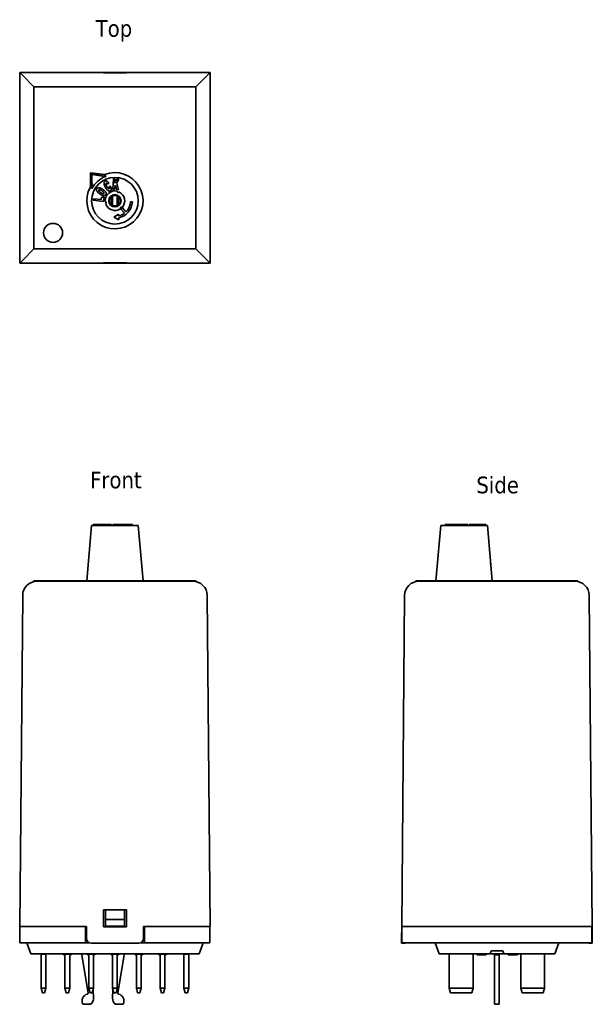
# Model space of a CAD drawing. Header units: millimetres. Extents: x 40 to 160, y 68 to 275.
import ezdxf

# ---------------------------------------------------------------- set-up
doc = ezdxf.new("R2010")
doc.units = ezdxf.units.MM
doc.layers.add('Symbol (ISO)', color=7, linetype='Continuous', lineweight=25)
doc.layers.add('Visible (ISO)', color=7, linetype='Continuous', lineweight=35)
doc.styles.add('Label Text (ISO)', font='TAHOMA.TTF')

msp = doc.modelspace()

# ---------------------------------------------------------------- linework, layer by layer
at = {"layer": 'Visible (ISO)'}
for p, q in [((39.93, 263.95), (39.93, 223.95)), ((39.93, 263.95), (53.93, 263.95)), ((39.93, 263.95), (40.56, 263.32)), ((42.93, 260.95), (40.56, 263.32)), ((53.93, 263.95), (53.93, 263.97)), ((64.93, 263.98), (54.93, 263.98)), ((57.53, 263.95), (62.33, 263.95)), ((57.53, 263.91), (57.53, 263.95)), ((62.33, 263.91), (57.53, 263.91)), ((62.33, 263.95), (62.33, 263.91)), ((65.93, 263.97), (65.93, 263.95)), ((65.93, 263.95), (79.93, 263.95)), ((79.31, 263.32), (76.93, 260.95)), ((79.31, 263.32), (79.93, 263.95)), ((79.93, 263.95), (79.93, 223.95)), ((42.93, 260.95), (76.93, 260.95)), ((42.93, 226.95), (42.93, 260.95)), ((76.93, 260.95), (76.93, 226.95)), ((54.78, 239.92), (54.81, 242.93)), ((55.08, 242.61), (54.81, 242.93)), ((54.81, 242.93), (57.79, 242.54)), ((58.66, 240.77), (58.45, 240.52)), ((58.69, 240.06), (59.04, 240.03)), ((59.52, 239.42), (59.63, 241.62)), ((59.63, 241.62), (59.97, 241.6)), ((59.89, 239.93), (59.86, 239.4)), ((60.08, 240.29), (59.89, 239.93)), ((59.97, 241.6), (59.93, 240.77)), ((59.93, 240.77), (60.33, 241.58)), ((60.27, 239.38), (60.08, 240.29)), ((60.33, 241.58), (60.78, 241.56)), ((60.78, 241.56), (60.34, 240.75)), ((60.34, 240.75), (60.69, 239.36)), ((57.05, 237.3), (57.11, 237.83)), ((57.11, 237.83), (57.65, 237.77)), ((59.43, 238.03), (59.43, 236.07)), ((59.86, 239.4), (59.52, 239.42)), ((60.69, 239.36), (60.27, 239.38)), ((60.43, 236.23), (60.43, 238.03)), ((55.37, 237.14), (55.4, 237.48)), ((57.55, 236.9), (55.37, 237.14)), ((55.4, 237.48), (57.05, 237.3)), ((57.65, 237.77), (57.55, 236.9)), ((59.28, 236.29), (59.28, 237.7)), ((59.33, 236.12), (59.33, 236.27)), ((60.43, 236.23), (60.43, 236.07)), ((60.58, 237.7), (60.58, 236.29)), ((63.2, 236.82), (63.6, 236.79)), ((59.7, 233.58), (60.68, 234.26)), ((60.68, 234.26), (60.71, 233.86)), ((61.93, 234.45), (61.12, 235.38)), ((61.42, 235.64), (62.23, 234.71)), ((60.78, 233.07), (59.7, 233.58)), ((60.75, 233.46), (60.78, 233.07)), ((40.56, 224.57), (42.93, 226.95)), ((76.93, 226.95), (42.93, 226.95)), ((76.93, 226.95), (79.31, 224.57)), ((40.56, 224.57), (39.93, 223.95)), ((53.93, 223.95), (39.93, 223.95)), ((53.93, 223.95), (53.93, 223.92)), ((64.93, 223.91), (54.93, 223.91)), ((57.53, 223.95), (57.53, 223.98)), ((57.53, 223.98), (62.33, 223.98)), ((62.33, 223.95), (57.53, 223.95)), ((62.33, 223.98), (62.33, 223.95)), ((79.93, 223.95), (65.93, 223.95)), ((65.93, 223.92), (65.93, 223.95)), ((79.93, 223.95), (79.31, 224.57)), ((55.03, 168.84), (54.03, 157.24)), ((55.03, 168.84), (64.83, 168.84)), ((57.55, 169.04), (55.37, 169.04)), ((55.37, 168.84), (55.37, 169.04)), ((57.65, 169.04), (57.55, 169.04)), ((57.55, 168.84), (57.55, 169.04)), ((57.65, 168.84), (57.65, 169.04)), ((58.09, 168.84), (58.09, 169.04)), ((59.15, 168.84), (59.15, 169.04)), ((59.7, 169.04), (59.52, 169.04)), ((59.52, 168.84), (59.52, 169.04)), ((59.7, 168.84), (59.7, 169.04)), ((60.78, 169.04), (59.7, 169.04)), ((60.78, 169.04), (63.6, 169.04)), ((60.78, 168.84), (60.78, 169.04)), ((63.6, 168.84), (63.6, 169.04)), ((64.83, 168.84), (65.83, 157.24)), ((128.35, 168.84), (127.35, 157.24)), ((128.35, 168.84), (138.15, 168.84)), ((129.66, 169.04), (129.27, 169.04)), ((129.27, 168.84), (129.27, 169.04)), ((129.66, 169.04), (133, 169.04)), ((129.66, 168.84), (129.66, 169.04)), ((133.03, 169.04), (133, 169.04)), ((133, 168.84), (133, 169.04)), ((133.03, 168.84), (133.03, 169.04)), ((133.97, 169.04), (133.11, 169.04)), ((133.11, 168.84), (133.11, 169.04)), ((134.03, 169.04), (133.97, 169.04)), ((133.97, 168.84), (133.97, 169.04)), ((134.03, 168.84), (134.03, 169.04)), ((134.34, 168.84), (134.34, 169.04)), ((135.28, 168.84), (135.28, 169.04)), ((136.96, 169.04), (135.56, 169.04)), ((135.56, 168.84), (135.56, 169.04)), ((137.76, 169.04), (136.96, 169.04)), ((136.96, 168.84), (136.96, 169.04)), ((137.79, 169.04), (137.76, 169.04)), ((137.76, 168.84), (137.76, 169.04)), ((137.8, 169.04), (137.79, 169.04)), ((137.79, 168.84), (137.79, 169.04)), ((137.8, 168.84), (137.8, 169.04)), ((137.82, 169.04), (137.8, 169.04)), ((137.82, 168.84), (137.82, 169.04)), ((138.15, 168.84), (139.15, 157.24)), ((138.81, 161.24), (138.9, 160.14)), ((76.93, 157.24), (42.93, 157.24)), ((42.93, 157.14), (42.93, 157.24)), ((76.93, 157.14), (76.93, 157.24)), ((157.15, 157.24), (123.15, 157.24)), ((123.15, 157.14), (123.15, 157.24)), ((157.15, 157.14), (157.15, 157.24)), ((76.93, 157.14), (42.93, 157.14)), ((157.15, 157.14), (123.15, 157.14)), ((40.56, 154.16), (39.93, 84.64)), ((79.93, 84.64), (79.31, 154.16)), ((120.15, 84.64), (120.77, 154.16)), ((159.53, 154.16), (160.15, 84.64)), ((57.53, 84.54), (57.53, 88.14)), ((57.53, 88.14), (62.33, 88.14)), ((57.93, 88.14), (57.93, 86.11)), ((61.93, 86.11), (61.93, 88.14)), ((62.33, 88.14), (62.33, 84.54)), ((57.93, 86.11), (57.93, 84.69)), ((61.93, 86.11), (57.93, 86.11)), ((61.93, 84.69), (61.93, 86.11)), ((53.93, 84.64), (39.93, 84.64)), ((39.98, 81.19), (39.98, 84.64)), ((53.73, 81.19), (53.73, 84.64)), ((53.93, 84.64), (53.93, 82.14)), ((62.33, 84.54), (57.53, 84.54)), ((61.93, 84.69), (57.93, 84.69)), ((57.93, 84.54), (57.93, 84.69)), ((61.93, 84.69), (61.93, 84.54)), ((79.93, 84.64), (65.93, 84.64)), ((65.93, 82.14), (65.93, 84.64)), ((66.13, 81.19), (66.13, 84.64)), ((79.88, 81.19), (79.88, 84.64)), ((120.13, 82.14), (120.15, 84.64)), ((160.15, 84.64), (120.15, 84.64)), ((120.2, 81.19), (120.2, 84.64)), ((160.1, 81.19), (160.1, 84.64)), ((160.17, 82.14), (160.15, 84.64)), ((42.98, 81.19), (39.98, 81.19)), ((41.43, 81.19), (42.27, 78.89)), ((42.98, 81.19), (53.73, 81.19)), ((54.62, 81.19), (53.73, 81.19)), ((64.93, 81.14), (54.93, 81.14)), ((66.13, 81.19), (65.24, 81.19)), ((66.13, 81.19), (76.88, 81.19)), ((79.88, 81.19), (76.88, 81.19)), ((78.43, 81.19), (77.6, 78.89)), ((120.12, 81.14), (120.13, 82.14)), ((120.12, 81.14), (120.63, 81.14)), ((123.2, 81.19), (120.2, 81.19)), ((123.2, 81.19), (157.1, 81.19)), ((127.15, 81.19), (127.99, 78.89)), ((153.15, 81.19), (152.31, 78.89)), ((160.1, 81.19), (157.1, 81.19)), ((159.67, 81.14), (160.18, 81.14)), ((160.17, 82.14), (160.18, 81.14)), ((42.93, 78.89), (42.27, 78.89)), ((42.93, 78.89), (76.93, 78.89)), ((44.43, 78.79), (44.43, 78.89)), ((44.43, 78.79), (44.43, 71.69)), ((44.43, 78.79), (45.43, 78.79)), ((45.43, 78.89), (45.43, 78.79)), ((45.43, 71.69), (45.43, 78.79)), ((49.15, 78.89), (49.15, 78.69)), ((49.24, 78.89), (49.24, 78.69)), ((49.43, 78.69), (49.24, 78.69)), ((49.43, 78.79), (49.43, 78.89)), ((49.43, 78.79), (49.43, 71.69)), ((49.43, 78.79), (50.43, 78.79)), ((50.43, 78.89), (50.43, 78.79)), ((50.43, 71.69), (50.43, 78.79)), ((50.62, 78.69), (50.43, 78.69)), ((50.62, 78.89), (50.62, 78.69)), ((50.71, 78.89), (50.71, 78.69)), ((52.98, 78.89), (52.98, 78.69)), ((54.3, 70.66), (52.98, 78.69)), ((54.17, 78.89), (54.17, 78.69)), ((54.25, 78.89), (54.25, 78.69)), ((54.43, 78.69), (54.25, 78.69)), ((54.43, 78.79), (54.43, 78.89)), ((54.43, 78.79), (54.43, 71.69)), ((54.43, 78.79), (55.43, 78.79)), ((55.43, 78.89), (55.43, 78.79)), ((55.43, 71.69), (55.43, 78.79)), ((55.7, 78.69), (55.43, 78.69)), ((55.7, 78.89), (55.7, 78.69)), ((55.71, 78.89), (55.71, 78.69)), ((59.15, 78.89), (59.15, 78.69)), ((59.18, 78.89), (59.18, 78.69)), ((59.43, 78.69), (59.18, 78.69)), ((59.43, 78.79), (59.43, 78.89)), ((59.43, 78.79), (59.43, 71.69)), ((59.43, 78.79), (60.43, 78.79)), ((60.43, 78.89), (60.43, 78.79)), ((60.43, 71.69), (60.43, 78.79)), ((60.51, 78.69), (60.43, 78.69)), ((60.51, 78.89), (60.51, 78.69)), ((60.68, 78.69), (60.51, 78.69)), ((61.88, 78.69), (60.56, 70.66)), ((60.68, 78.89), (60.68, 78.69)), ((61.88, 78.89), (61.88, 78.69)), ((64.15, 78.89), (64.15, 78.69)), ((64.15, 78.89), (64.15, 78.69)), ((64.17, 78.89), (64.17, 78.69)), ((64.37, 78.69), (64.17, 78.69)), ((64.37, 78.89), (64.37, 78.69)), ((64.43, 78.79), (64.43, 78.89)), ((64.43, 78.79), (64.43, 71.69)), ((64.43, 78.79), (65.43, 78.79)), ((65.43, 78.89), (65.43, 78.79)), ((65.43, 71.69), (65.43, 78.79)), ((65.71, 78.89), (65.71, 78.69)), ((65.71, 78.89), (65.71, 78.69)), ((69.17, 78.89), (69.17, 78.69)), ((69.18, 78.69), (69.17, 78.69)), ((69.18, 78.89), (69.18, 78.69)), ((69.33, 78.69), (69.18, 78.69)), ((69.33, 78.89), (69.33, 78.69)), ((69.43, 78.69), (69.33, 78.69)), ((69.43, 78.79), (69.43, 78.89)), ((69.43, 78.79), (69.43, 71.69)), ((69.43, 78.79), (70.43, 78.79)), ((70.43, 78.89), (70.43, 78.79)), ((70.43, 71.69), (70.43, 78.79)), ((70.48, 78.69), (70.43, 78.69)), ((70.48, 78.89), (70.48, 78.69)), ((70.69, 78.89), (70.69, 78.69)), ((70.7, 78.89), (70.7, 78.69)), ((74.43, 78.79), (74.43, 78.89)), ((74.43, 78.79), (74.43, 71.69)), ((74.43, 78.79), (75.43, 78.79)), ((75.43, 78.89), (75.43, 78.79)), ((75.43, 71.69), (75.43, 78.79)), ((77.6, 78.89), (76.93, 78.89)), ((128.65, 78.89), (127.99, 78.89)), ((128.65, 78.89), (138.71, 78.89)), ((130.15, 71.69), (130.15, 78.79)), ((135.15, 78.79), (135.15, 71.69)), ((136, 78.89), (136, 78.69)), ((136.31, 78.89), (136.31, 78.69)), ((136.47, 78.69), (136.31, 78.69)), ((136.47, 78.89), (136.47, 78.69)), ((136.73, 78.69), (136.47, 78.69)), ((136.73, 78.89), (136.73, 78.69)), ((137.13, 78.89), (137.13, 78.69)), ((137.44, 78.89), (137.44, 78.69)), ((137.59, 78.69), (137.44, 78.69)), ((137.59, 78.89), (137.59, 78.69)), ((137.86, 78.69), (137.59, 78.69)), ((137.86, 78.89), (137.86, 78.69)), ((138.71, 78.89), (138.93, 79.49)), ((141.59, 78.89), (138.71, 78.89)), ((138.93, 79.49), (141.37, 79.49)), ((139.65, 78.89), (139.65, 78.69)), ((139.65, 78.69), (140.65, 78.69)), ((139.65, 78.69), (139.65, 70.66)), ((140.65, 78.89), (140.65, 78.69)), ((140.65, 70.66), (140.65, 78.69)), ((141.37, 79.49), (141.59, 78.89)), ((141.59, 78.89), (151.65, 78.89)), ((142.5, 78.89), (142.5, 78.69)), ((142.81, 78.89), (142.81, 78.69)), ((142.97, 78.69), (142.81, 78.69)), ((142.97, 78.89), (142.97, 78.69)), ((143.23, 78.69), (142.97, 78.69)), ((143.23, 78.89), (143.23, 78.69)), ((143.48, 78.89), (143.48, 78.69)), ((143.51, 78.89), (143.51, 78.69)), ((143.54, 78.89), (143.54, 78.69)), ((144.37, 78.89), (144.37, 78.69)), ((144.43, 78.69), (144.37, 78.69)), ((144.43, 78.89), (144.43, 78.69)), ((144.44, 78.89), (144.44, 78.69)), ((145.15, 71.69), (145.15, 78.79)), ((150.15, 78.79), (150.15, 71.69)), ((152.31, 78.89), (151.65, 78.89)), ((45.43, 71.69), (44.43, 71.69)), ((44.7, 70.69), (44.43, 71.69)), ((44.7, 70.69), (45.16, 70.69)), ((45.43, 71.69), (45.16, 70.69)), ((50.43, 71.69), (49.43, 71.69)), ((49.7, 70.69), (49.43, 71.69)), ((49.7, 70.69), (50.16, 70.69)), ((50.43, 71.69), (50.16, 70.69)), ((55.43, 71.69), (54.43, 71.69)), ((54.7, 70.69), (54.43, 71.69)), ((54.7, 70.69), (55.16, 70.69)), ((55.43, 71.69), (55.16, 70.69)), ((55.34, 71.35), (55.43, 69.56)), ((60.43, 71.69), (59.43, 71.69)), ((59.7, 70.69), (59.43, 71.69)), ((59.43, 69.56), (59.52, 71.35)), ((59.7, 70.69), (60.16, 70.69)), ((60.43, 71.69), (60.16, 70.69)), ((65.43, 71.69), (64.43, 71.69)), ((64.7, 70.69), (64.43, 71.69)), ((64.7, 70.69), (65.16, 70.69)), ((65.43, 71.69), (65.16, 70.69)), ((70.43, 71.69), (69.43, 71.69)), ((69.7, 70.69), (69.43, 71.69)), ((69.7, 70.69), (70.16, 70.69)), ((70.43, 71.69), (70.16, 70.69)), ((75.43, 71.69), (74.43, 71.69)), ((74.7, 70.69), (74.43, 71.69)), ((74.7, 70.69), (75.16, 70.69)), ((75.43, 71.69), (75.16, 70.69)), ((130.15, 71.69), (130.42, 70.69)), ((135.15, 71.69), (130.15, 71.69)), ((130.42, 70.69), (134.88, 70.69)), ((134.88, 70.69), (135.15, 71.69)), ((139.65, 70.66), (139.65, 70.44)), ((139.65, 68.41), (139.65, 70.44)), ((140.65, 70.44), (140.65, 70.66)), ((140.65, 70.44), (140.65, 68.41)), ((150.15, 71.69), (145.15, 71.69)), ((145.42, 70.69), (145.15, 71.69)), ((145.42, 70.69), (149.88, 70.69)), ((149.88, 70.69), (150.15, 71.69)), ((54.83, 68.29), (53.33, 68.29)), ((61.53, 68.29), (60.03, 68.29)), ((139.65, 68.29), (139.65, 68.41)), ((139.65, 68.29), (140.65, 68.29)), ((140.65, 68.41), (140.65, 68.29))]:
    msp.add_line(p, q, dxfattribs=at)
for centre, radius in [((59.93, 237.05), 4.9), ((59.93, 237.05), 1.3), ((59.93, 237.05), 1.1), ((46.93, 230.3), 2)]:
    msp.add_circle(centre, radius, dxfattribs=at)
for centre, radius, start, end in [((59.93, 237.05), 5.9, 150.8738, 111.2944), ((59.93, 237.05), 5.46, 110.6431, 151.5251), ((59.93, 237.05), 2.05, 76.6761, 185.492), ((59.15, 237.95), 0.283, 298.0725, 0), ((59.15, 237.95), 0.283, 0, 15.2708), ((60.6, 238.99), 0.2, 163.8801, 338.2881), ((60.72, 237.95), 0.283, 164.7287, 180), ((60.72, 237.95), 0.283, 180, 241.9275), ((59.93, 237.05), 2.05, 316.6828, 65.492), ((57.92, 236.65), 0.2, 283.8801, 98.2881), ((59.93, 237.05), 2.05, 196.6761, 305.4854), ((59.93, 237.65), 1.5, 231.0578, 246.4218), ((59.93, 237.65), 1.5, 289.4712, 308.9427), ((59.93, 237.05), 3.68, 282.8096, 356.0841), ((59.93, 237.05), 3.28, 314.584, 356.0841), ((59.93, 237.05), 3.28, 283.8098, 307.5841), ((61.27, 235.51), 0.2, 41.0841, 221.0841), ((59.93, 237.05), 2.05, 305.4854, 316.6828), ((43.56, 154.14), 3, 90, 179.4863), ((76.31, 154.14), 3, 0.5137, 90), ((123.77, 154.14), 3, 90, 179.4863), ((156.53, 154.14), 3, 0.5137, 90), ((54.93, 82.14), 1, 180, 270), ((64.93, 82.14), 1, 270, 0), ((120.63, 82.14), 1, 270, 288.1949), ((159.67, 82.14), 1, 251.8051, 270), ((130.95, 79.69), 1.2, 221.8103, 228.1897), ((134.35, 79.69), 1.2, 311.8103, 318.1897), ((145.95, 79.69), 1.2, 221.8103, 228.1897), ((149.35, 79.69), 1.2, 311.8103, 318.1897), ((54.53, 68.99), 1.5, 104.6073, 202.6199), ((54.1, 70.63), 0.2, 284.6073, 9.334), ((60.76, 70.63), 0.2, 170.666, 255.3927), ((60.33, 68.99), 1.5, 337.3801, 75.3927), ((53.33, 68.49), 0.2, 202.6199, 270), ((53.93, 69.49), 1.5, 306.8699, 2.8207), ((60.93, 69.49), 1.5, 177.1793, 233.1301), ((61.53, 68.49), 0.2, 270, 337.3801)]:
    msp.add_arc(centre, radius, start, end, dxfattribs=at)
for centre, major_axis, start_param, end_param in [((54.93, 263.97), (1, 0), 1.570796, 3.141593), ((64.93, 263.97), (1, 0), 0, 1.570796), ((54.93, 223.92), (-1, 0), 0, 1.570796), ((64.93, 223.92), (-1, 0), 1.570796, 3.141593)]:
    msp.add_ellipse(centre, major_axis=major_axis, ratio=0.008966, start_param=start_param, end_param=end_param, dxfattribs=at)
for points, weights in [([(55.08, 242.61), (55.12, 240.9), (55.13, 239.65)], [1, 1.0294652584, 1]), ([(58.01, 242.15), (56.77, 242.34), (55.08, 242.61)], [1, 1.0294652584, 1]), ([(57.79, 242.54), (57.88, 242.39), (57.96, 242.24)], [1, 1.00068728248, 1]), ([(57.96, 242.24), (57.98, 242.2), (58.01, 242.15)], [1, 1.00005830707, 1]), ([(55.06, 239.71), (54.92, 239.81), (54.78, 239.92)], [1, 1.00068728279, 1]), ([(55.13, 239.65), (55.1, 239.68), (55.06, 239.71)], [1, 1.0000583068, 1]), ([(138.8, 161.26), (138.81, 161.25), (138.81, 161.24)], [1.00103055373, 1.00052461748, 1])]:
    msp.add_rational_spline(points, weights, degree=2, dxfattribs=at)
for points, degree in [([(57.91, 239.9), (57.66, 240.38), (57.66, 241.04), (57.9, 241.16)], 2), ([(57.9, 241.16), (58.08, 241.25), (58.45, 241.06), (58.66, 240.77)], 2), ([(58.93, 239.13), (58.78, 239.05), (58.48, 239.14), (58.09, 239.53), (57.91, 239.9)], 2), ([(58.13, 240.71), (58.03, 240.66), (58.06, 240.46)], 2), ([(58.06, 240.46), (58.08, 240.32), (58.21, 240.05)], 2), ([(58.35, 240.63), (58.29, 240.69), (58.18, 240.73), (58.13, 240.71)], 2), ([(58.21, 240.05), (58.38, 239.73), (58.6, 239.53), (58.69, 239.58)], 2), ([(58.45, 240.52), (58.39, 240.6), (58.35, 240.63)], 2), ([(58.69, 239.58), (58.77, 239.62), (58.77, 239.86), (58.69, 240.06)], 2), ([(59.04, 240.03), (59.13, 239.8), (59.16, 239.44), (59.07, 239.2), (58.93, 239.13)], 2), ([(56.75, 238.49), (56.3, 238.79), (55.97, 239.37), (56.12, 239.59)], 2), ([(56.12, 239.59), (56.27, 239.82), (56.93, 239.74), (57.37, 239.45)], 2), ([(56.94, 238.77), (56.66, 238.96), (56.49, 239.22), (56.54, 239.31)], 2), ([(56.54, 239.31), (56.6, 239.4), (56.91, 239.34), (57.17, 239.17)], 2), ([(58.02, 238.34), (57.91, 238.19), (57.58, 238.11), (57.07, 238.27), (56.75, 238.49)], 2), ([(57.59, 238.61), (57.53, 238.52), (57.22, 238.58), (56.94, 238.77)], 2), ([(57.17, 239.17), (57.48, 238.96), (57.65, 238.7), (57.59, 238.61)], 2), ([(57.37, 239.45), (57.69, 239.23), (58.03, 238.85), (58.12, 238.49), (58.02, 238.34)], 2), ([(58.09, 169.04), (58.09, 169.04), (58.02, 169.04)], 2), ([(135.33, 169.04), (135.28, 169.04), (135.28, 169.04)], 2), ([(55.71, 78.69), (55.71, 78.69), (55.71, 78.69), (55.7, 78.69)], 3), ([(64.15, 78.69), (64.15, 78.69), (64.15, 78.69), (64.15, 78.69)], 3), ([(64.43, 78.69), (64.41, 78.69), (64.38, 78.69), (64.37, 78.69)], 3), ([(65.57, 78.69), (65.53, 78.69), (65.48, 78.69), (65.43, 78.69)], 3), ([(65.71, 78.69), (65.71, 78.69), (65.71, 78.69), (65.71, 78.69)], 3), ([(70.7, 78.69), (70.7, 78.69), (70.69, 78.69), (70.69, 78.69)], 3), ([(143.48, 78.69), (143.45, 78.69), (143.43, 78.69), (143.4, 78.69)], 3), ([(143.51, 78.69), (143.49, 78.69), (143.48, 78.69), (143.48, 78.69)], 3), ([(143.54, 78.69), (143.53, 78.69), (143.52, 78.69), (143.51, 78.69)], 3), ([(144.44, 78.69), (144.44, 78.69), (144.44, 78.69), (144.43, 78.69)], 3)]:
    msp.add_open_spline(points, degree=degree, dxfattribs=at)
for points, degree, knots in [([(58.02, 169.04), (57.91, 169.04), (57.7, 169.04), (57.65, 169.04)], 2, [0, 0, 0, 1, 1.27959, 1.27959, 1.27959]), ([(58.93, 169.04), (58.78, 169.04), (58.48, 169.04), (58.19, 169.04), (58.09, 169.04)], 2, [0, 0, 0, 1, 2, 2.520159, 2.520159, 2.520159]), ([(59.15, 169.04), (59.15, 169.04), (59.07, 169.04), (58.93, 169.04)], 2, [1.274393, 1.274393, 1.274393, 2, 3, 3, 3]), ([(134.54, 169.04), (134.39, 169.04), (134.34, 169.04), (134.34, 169.04)], 2, [0, 0, 0, 1, 1.307292, 1.307292, 1.307292]), ([(135.28, 169.04), (135.26, 169.04), (135.05, 169.04), (134.7, 169.04), (134.54, 169.04)], 2, [0.901798, 0.901798, 0.901798, 1, 2, 3, 3, 3]), ([(135.56, 169.04), (135.54, 169.04), (135.4, 169.04), (135.33, 169.04)], 2, [1.826217, 1.826217, 1.826217, 2, 3, 3, 3]), ([(49.24, 78.69), (49.21, 78.69), (49.19, 78.69), (49.17, 78.69), (49.15, 78.69), (49.15, 78.69)], 3, [-0.08751207, -0.08751207, -0.08751207, -0.08751207, -0.03213968, -0.03213968, 0, 0, 0, 0]), ([(50.71, 78.69), (50.71, 78.69), (50.7, 78.69), (50.67, 78.69), (50.65, 78.69), (50.62, 78.69)], 3, [-0.04628431, -0.04628431, -0.04628431, -0.04628431, -0.0192821, -0.0192821, 0, 0, 0, 0]), ([(54.25, 78.69), (54.22, 78.69), (54.2, 78.69), (54.18, 78.69), (54.17, 78.69), (54.17, 78.69)], 3, [-0.07575972, -0.07575972, -0.07575972, -0.07575972, -0.02935871, -0.02935871, 0, 0, 0, 0]), ([(59.18, 78.69), (59.18, 78.69), (59.18, 78.69), (59.17, 78.69), (59.15, 78.69), (59.15, 78.69)], 3, [-0.02913872, -0.02913872, -0.02913872, -0.02913872, -0.02875263, -0.02875263, 0, 0, 0, 0]), ([(64.17, 78.69), (64.16, 78.69), (64.16, 78.69), (64.16, 78.69), (64.15, 78.69), (64.15, 78.69)], 3, [-0.05508981, -0.05508981, -0.05508981, -0.05508981, -0.01261077, -0.01261077, 0, 0, 0, 0]), ([(65.71, 78.69), (65.71, 78.69), (65.71, 78.69), (65.69, 78.69), (65.68, 78.69), (65.64, 78.69), (65.61, 78.69), (65.57, 78.69)], 3, [-0.0318597, -0.0318597, -0.0318597, -0.0318597, -0.02471695, -0.02471695, -0.01611124, -0.01611124, 0, 0, 0, 0]), ([(70.69, 78.69), (70.66, 78.69), (70.64, 78.69), (70.61, 78.69), (70.59, 78.69), (70.56, 78.69), (70.54, 78.69), (70.53, 78.69), (70.51, 78.69), (70.48, 78.69), (70.48, 78.69), (70.48, 78.69)], 3, [-0.09896045, -0.09896045, -0.09896045, -0.09896045, -0.0750712, -0.0750712, -0.05445171, -0.05445171, -0.03210432, -0.03210432, -0.01922608, -0.01922608, 0, 0, 0, 0]), ([(136.31, 78.69), (136.31, 78.69), (136.31, 78.69), (136.3, 78.69), (136.29, 78.69), (136.27, 78.69), (136.26, 78.69), (136.24, 78.69), (136.22, 78.69), (136.13, 78.69), (136.06, 78.69), (136, 78.69)], 3, [-0.09896045, -0.09896045, -0.09896045, -0.09896045, -0.0750712, -0.0750712, -0.05445171, -0.05445171, -0.03210432, -0.03210432, -0.01922608, -0.01922608, 0, 0, 0, 0]), ([(136.88, 78.69), (136.85, 78.69), (136.81, 78.69), (136.76, 78.69), (136.75, 78.69), (136.73, 78.69)], 3, [-0.0318597, -0.0318597, -0.0318597, -0.0318597, -0.02471695, -0.02471695, -0.02150391, -0.02150391, -0.02150391, -0.02150391]), ([(137.13, 78.69), (137.11, 78.69), (137.09, 78.69), (137.03, 78.69), (136.97, 78.69), (136.88, 78.69)], 3, [-0.04134881, -0.04134881, -0.04134881, -0.04134881, -0.0267443, -0.0267443, 0, 0, 0, 0]), ([(137.44, 78.69), (137.43, 78.69), (137.43, 78.69), (137.42, 78.69), (137.42, 78.69), (137.4, 78.69), (137.39, 78.69), (137.36, 78.69), (137.34, 78.69), (137.26, 78.69), (137.19, 78.69), (137.13, 78.69)], 3, [-0.09896045, -0.09896045, -0.09896045, -0.09896045, -0.0750712, -0.0750712, -0.05445171, -0.05445171, -0.03210432, -0.03210432, -0.01922608, -0.01922608, 0, 0, 0, 0]), ([(142.81, 78.69), (142.81, 78.69), (142.81, 78.69), (142.8, 78.69), (142.79, 78.69), (142.77, 78.69), (142.76, 78.69), (142.74, 78.69), (142.72, 78.69), (142.63, 78.69), (142.56, 78.69), (142.5, 78.69)], 3, [-0.09896045, -0.09896045, -0.09896045, -0.09896045, -0.0750712, -0.0750712, -0.05445171, -0.05445171, -0.03210432, -0.03210432, -0.01922608, -0.01922608, 0, 0, 0, 0]), ([(143.4, 78.69), (143.36, 78.69), (143.32, 78.69), (143.27, 78.69), (143.25, 78.69), (143.23, 78.69)], 3, [-0.05426751, -0.05426751, -0.05426751, -0.05426751, -0.04746039, -0.04746039, -0.04421096, -0.04421096, -0.04421096, -0.04421096]), ([(143.92, 78.69), (143.85, 78.69), (143.78, 78.69), (143.68, 78.69), (143.6, 78.69), (143.54, 78.69)], 3, [-0.06810404, -0.06810404, -0.06810404, -0.06810404, -0.020358, -0.020358, 0, 0, 0, 0]), ([(144.37, 78.69), (144.37, 78.69), (144.37, 78.69), (144.36, 78.69), (144.35, 78.69), (144.32, 78.69), (144.29, 78.69), (144.23, 78.69), (144.19, 78.69), (144.07, 78.69), (143.99, 78.69), (143.92, 78.69)], 3, [-0.09448366, -0.09448366, -0.09448366, -0.09448366, -0.07854395, -0.07854395, -0.0638542, -0.0638542, -0.03998122, -0.03998122, -0.02102332, -0.02102332, 0, 0, 0, 0])]:
    msp.add_open_spline(points, degree=degree, knots=knots, dxfattribs=at)

# ---------------------------------------------------------------- texts
at = {"layer": 'Symbol (ISO)', "char_height": 3.5, "attachment_point": 7, "style": 'Label Text (ISO)'}
for s, insert in [('Top', (55.89, 270.48)), ('Side', (135.84, 175.54))]:
    msp.add_mtext(s, dxfattribs=dict(at, insert=insert))
at = {"layer": 'Symbol (ISO)', "insert": (54.71, 176.59), "char_height": 3.5, "attachment_point": 7, "line_spacing_factor": 1.16, "style": 'Label Text (ISO)'}
msp.add_mtext('Front', dxfattribs=at)

doc.saveas('drawing.dxf')
